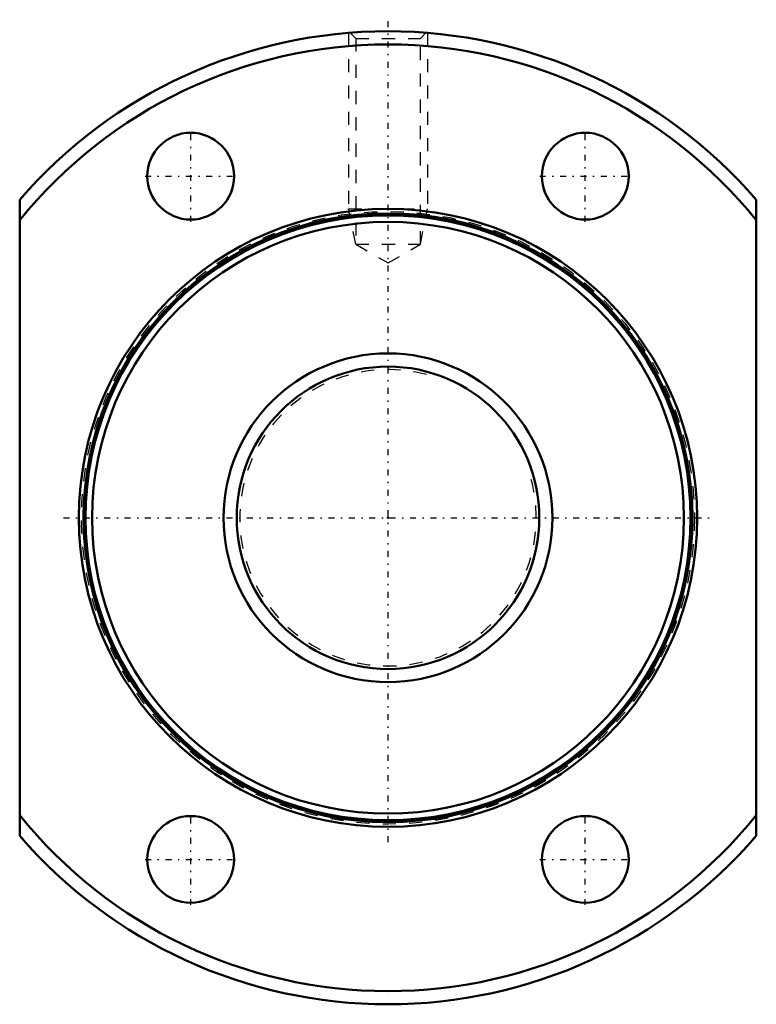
# Model space of a CAD drawing. Header units: millimetres. Extents: x -28 to 28, y -37 to 37.9.
import ezdxf

# ---------------------------------------------------------------- set-up
doc = ezdxf.new("R2010")
doc.units = ezdxf.units.MM
doc.linetypes.add('Center', pattern=[1.5, 0.45, -0.5, 0.05, -0.5])
doc.linetypes.add('Dashed', pattern=[2, 1, -1])
for name, color, linetype, lineweight in [('2d ConnectionPoints', 7, 'Continuous', 50), ('AM_0', 7, 'Continuous', 50), ('AM_5', 3, 'Continuous', 25), ('AM_7', 7, 'Center', 25), ('AM_9', 6, 'Dashed', 25)]:
    doc.layers.add(name, color=color, linetype=linetype, lineweight=lineweight)

# ---------------------------------------------------------------- blocks, each defined once
blk = doc.blocks.new('1_NRR000SBK_2525_3_6Nut_0_in_SBK2525_3_6RRG0_88LC0_0000__2')
at = {"layer": 'AM_0'}
for p, q in [((-28, -24.187), (-28, 24.187)), ((28, 24.187), (28, -24.187))]:
    blk.add_line(p, q, dxfattribs=at)
for centre, radius in [((-15, 25.981), 3.3), ((15, 25.981), 3.3), ((0, 0), 23.5), ((0, 0), 23.15), ((0, 0), 23), ((0, 0), 22.5), ((-15, -25.981), 3.3), ((15, -25.981), 3.3)]:
    blk.add_circle(centre, radius, dxfattribs=at)
for radius, start, end in [(37, 40.82089, 139.17911), (36, 38.94244, 141.05756), (36, 218.94244, 321.05756), (37, 220.82089, 319.17911)]:
    blk.add_arc((0, 0), radius, start, end, dxfattribs=at)
at = {"layer": 'AM_5', "linetype": 'Dashed'}
for p, q in [((-3, 36.878), (-3, 23.5)), ((3, 36.878), (3, 23.5)), ((-2.458, 20.8), (-3, 23.5)), ((-3, 23.5), (3, 23.5)), ((2.459, 20.8), (3, 23.5))]:
    blk.add_line(p, q, dxfattribs=at)
at = {"layer": 'AM_7'}
for p, q in [((0, -24.675), (0, 37.881)), ((-15, 22.516), (-15, 29.446)), ((15, 22.516), (15, 29.446)), ((-18.465, 25.981), (-11.535, 25.981)), ((11.535, 25.981), (18.465, 25.981)), ((-24.675, 0), (24.675, 0)), ((-15, -29.446), (-15, -22.516)), ((15, -29.446), (15, -22.516)), ((-18.465, -25.981), (-11.535, -25.981)), ((11.535, -25.981), (18.465, -25.981))]:
    blk.add_line(p, q, dxfattribs=at)
at = {"layer": 'AM_9'}
for p, q in [((-2.882, 36.882), (-2.458, 36.459)), ((2.459, 36.459), (2.884, 36.884)), ((-2.458, 36.459), (-2.458, 20.8)), ((-2.458, 36.459), (2.459, 36.459)), ((2.459, 20.8), (2.459, 36.459)), ((-2.458, 20.8), (0, 19.381)), ((-2.458, 20.8), (2.459, 20.8)), ((0, 19.381), (2.459, 20.8))]:
    blk.add_line(p, q, dxfattribs=at)
blk.add_circle((0, 0), 23.3, dxfattribs=at)
blk = doc.blocks.new('2_NRR000SBK_2525_3_60Shaft_0_in_SBK2525_3_6RRG0_88LC0_0000__2')
at = {"layer": 'AM_0'}
for radius in [12.5, 11.5]:
    blk.add_circle((0, 0), radius, dxfattribs=at)
at = {"layer": 'AM_5', "linetype": 'Dashed'}
blk.add_arc((0, 0), 11.273, 75, 15, dxfattribs=at)

msp = doc.modelspace()

# ---------------------------------------------------------------- linework, layer by layer
at = {"layer": '2d ConnectionPoints'}
msp.add_point((0, 0), dxfattribs=at)

# ---------------------------------------------------------------- block references
for name in ['1_NRR000SBK_2525_3_6Nut_0_in_SBK2525_3_6RRG0_88LC0_0000__2', '2_NRR000SBK_2525_3_60Shaft_0_in_SBK2525_3_6RRG0_88LC0_0000__2']:
    msp.add_blockref(name, (0, 0))

doc.saveas('drawing.dxf')
